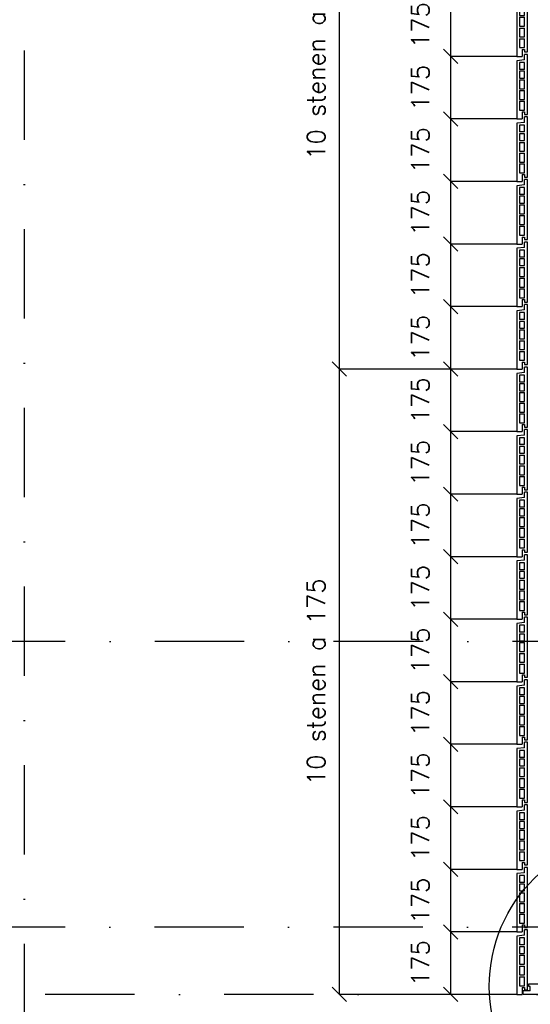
# Model space of a CAD drawing. Extents: x 151406 to 360561, y 44436 to 197234.
# Tile 19 of 57: x 157126 to 158554, y 101780 to 104536. Entities that reach past the tile are written whole.
import ezdxf

# ---------------------------------------------------------------- set-up
doc = ezdxf.new("R2010")
doc.units = 0
doc.header["$LTSCALE"] = 20
doc.header["$MEASUREMENT"] = 0
doc.header["$PDSIZE"] = -1
doc.linetypes.add('DASHDOT', pattern=[25, 12.5, -6.25, 0, -6.25])
doc.linetypes.add('DD1', pattern=[2.66667, 1.66667, -0.5, 0, -0.5])
doc.layers.get('0').update_dxf_attribs({"linetype": 'CONTINUOUS'})
doc.layers.get('DEFPOINTS').update_dxf_attribs({"linetype": 'CONTINUOUS'})
for name, color, linetype in [('_DETAILNUMMERS', 4, 'CONTINUOUS'), ('A--L21D3_BUITENWAND', 3, 'CONTINUOUS'), ('A--M$1A-_F123-', 1, 'CONTINUOUS'), ('STRAMIEN', 8, 'DD1')]:
    doc.layers.add(name, color=color, linetype=linetype)
doc.styles.add('ALFA-0_25', font='ROMANS')
doc.dimstyles.new('STANDARD$0', dxfattribs={"dimscale": 50, "dimtxt": 2.5, "dimasz": 2, "dimexe": 2, "dimexo": 0, "dimgap": 2, "dimtad": 1, "dimdec": 0, "dimzin": 0, "dimdsep": 46, "dimtxsty": 'ALFA-0_25', "dimblk1": 'OBLIQUE', "dimblk2": 'OBLIQUE', "dimsah": 1, "dimcen": -3, "dimdle": 2, "dimclrd": 1, "dimclre": 1, "dimclrt": 2, "dimadec": 0, "dimazin": 0, "dimtfac": 0.666667, "dimtofl": 0, "dimtmove": 2, "dimatfit": 3, "dimldrblk": 'OBLIQUE', "dimfxl": 0, "dimtvp": 0.833333, "dimtolj": 1, "dimtzin": 0, "dimarcsym": 0})

# ---------------------------------------------------------------- blocks, each defined once
blk = doc.blocks.new('_OBLIQUE')
at = {"color": 0, "linetype": 'ByBlock'}
blk.add_line((-0.5, -0.5), (0.5, 0.5), dxfattribs=at)
blk = doc.blocks.new('*D132')
at = {"layer": 'A--M$1A-_F123-', "color": 1, "lineweight": -2}
for p, q in [((158515.8, 102857.9), (158331.3, 102857.9)), ((158331.3, 102682.9), (158331.3, 102857.9)), ((158515.8, 102682.9), (158331.3, 102682.9))]:
    blk.add_line(p, q, dxfattribs=at)
at = {"layer": 'DEFPOINTS', "color": 0}
for p in [(158331.3, 102857.9), (158515.8, 102857.9), (158515.8, 102682.9)]:
    blk.add_point(p, dxfattribs=at)
at = {"layer": 'A--M$1A-_F123-', "color": 1, "lineweight": -2, "xscale": 40, "yscale": 40, "zscale": 40}
for p, rotation in [((158331.3, 102857.9), 90), ((158331.3, 102682.9), 270)]:
    blk.add_blockref('_OBLIQUE', p, dxfattribs=dict(at, rotation=rotation))
at = {"layer": 'A--M$1A-_F123-', "color": 2, "insert": (158246.3, 102770.4), "char_height": 50, "attachment_point": 5, "rotation": 90, "style": 'ALFA-0_25'}
blk.add_mtext('\\A1;175', dxfattribs=at)
blk = doc.blocks.new('*D133')
at = {"layer": 'A--M$1A-_F123-', "color": 1, "lineweight": -2}
for p, q in [((158515.8, 103032.9), (158331.3, 103032.9)), ((158331.3, 102857.9), (158331.3, 103032.9)), ((158515.8, 102857.9), (158331.3, 102857.9))]:
    blk.add_line(p, q, dxfattribs=at)
at = {"layer": 'DEFPOINTS', "color": 0}
for p in [(158331.3, 103032.9), (158515.8, 103032.9), (158515.8, 102857.9)]:
    blk.add_point(p, dxfattribs=at)
at = {"layer": 'A--M$1A-_F123-', "color": 1, "lineweight": -2, "xscale": 40, "yscale": 40, "zscale": 40}
for p, rotation in [((158331.3, 103032.9), 90), ((158331.3, 102857.9), 270)]:
    blk.add_blockref('_OBLIQUE', p, dxfattribs=dict(at, rotation=rotation))
at = {"layer": 'A--M$1A-_F123-', "color": 2, "insert": (158246.3, 102945.4), "char_height": 50, "attachment_point": 5, "rotation": 90, "style": 'ALFA-0_25'}
blk.add_mtext('\\A1;175', dxfattribs=at)
blk = doc.blocks.new('*D134')
at = {"layer": 'A--M$1A-_F123-', "color": 1, "lineweight": -2}
for p, q in [((158515.8, 103207.9), (158331.3, 103207.9)), ((158331.3, 103032.9), (158331.3, 103207.9)), ((158515.8, 103032.9), (158331.3, 103032.9))]:
    blk.add_line(p, q, dxfattribs=at)
at = {"layer": 'DEFPOINTS', "color": 0}
for p in [(158331.3, 103207.9), (158515.8, 103207.9), (158515.8, 103032.9)]:
    blk.add_point(p, dxfattribs=at)
at = {"layer": 'A--M$1A-_F123-', "color": 1, "lineweight": -2, "xscale": 40, "yscale": 40, "zscale": 40}
for p, rotation in [((158331.3, 103207.9), 90), ((158331.3, 103032.9), 270)]:
    blk.add_blockref('_OBLIQUE', p, dxfattribs=dict(at, rotation=rotation))
at = {"layer": 'A--M$1A-_F123-', "color": 2, "insert": (158246.3, 103120.4), "char_height": 50, "attachment_point": 5, "rotation": 90, "style": 'ALFA-0_25'}
blk.add_mtext('\\A1;175', dxfattribs=at)
blk = doc.blocks.new('*D135')
at = {"layer": 'A--M$1A-_F123-', "color": 1, "lineweight": -2}
for p, q in [((158515.8, 103382.9), (158331.3, 103382.9)), ((158331.3, 103207.9), (158331.3, 103382.9)), ((158515.8, 103207.9), (158331.3, 103207.9))]:
    blk.add_line(p, q, dxfattribs=at)
at = {"layer": 'DEFPOINTS', "color": 0}
for p in [(158331.3, 103382.9), (158515.8, 103382.9), (158515.8, 103207.9)]:
    blk.add_point(p, dxfattribs=at)
at = {"layer": 'A--M$1A-_F123-', "color": 1, "lineweight": -2, "xscale": 40, "yscale": 40, "zscale": 40}
for p, rotation in [((158331.3, 103382.9), 90), ((158331.3, 103207.9), 270)]:
    blk.add_blockref('_OBLIQUE', p, dxfattribs=dict(at, rotation=rotation))
at = {"layer": 'A--M$1A-_F123-', "color": 2, "insert": (158246.3, 103295.4), "char_height": 50, "attachment_point": 5, "rotation": 90, "style": 'ALFA-0_25'}
blk.add_mtext('\\A1;175', dxfattribs=at)
blk = doc.blocks.new('*D136')
at = {"layer": 'A--M$1A-_F123-', "color": 1, "lineweight": -2}
for p, q in [((158515.8, 103382.9), (158331.3, 103382.9)), ((158331.3, 103207.9), (158331.3, 103382.9)), ((158515.8, 103207.9), (158331.3, 103207.9))]:
    blk.add_line(p, q, dxfattribs=at)
at = {"layer": 'DEFPOINTS', "color": 0}
for p in [(158331.3, 103382.9), (158515.8, 103382.9), (158515.8, 103207.9)]:
    blk.add_point(p, dxfattribs=at)
at = {"layer": 'A--M$1A-_F123-', "color": 1, "lineweight": -2, "xscale": 40, "yscale": 40, "zscale": 40}
for p, rotation in [((158331.3, 103382.9), 90), ((158331.3, 103207.9), 270)]:
    blk.add_blockref('_OBLIQUE', p, dxfattribs=dict(at, rotation=rotation))
at = {"layer": 'A--M$1A-_F123-', "color": 2, "insert": (158246.3, 103295.4), "char_height": 50, "attachment_point": 5, "rotation": 90, "style": 'ALFA-0_25'}
blk.add_mtext('\\A1;175', dxfattribs=at)
blk = doc.blocks.new('*D137')
at = {"layer": 'A--M$1A-_F123-', "color": 1, "lineweight": -2}
for p, q in [((158515.8, 103557.9), (158331.3, 103557.9)), ((158331.3, 103382.9), (158331.3, 103557.9)), ((158515.8, 103382.9), (158331.3, 103382.9))]:
    blk.add_line(p, q, dxfattribs=at)
at = {"layer": 'DEFPOINTS', "color": 0}
for p in [(158331.3, 103557.9), (158515.8, 103557.9), (158515.8, 103382.9)]:
    blk.add_point(p, dxfattribs=at)
at = {"layer": 'A--M$1A-_F123-', "color": 1, "lineweight": -2, "xscale": 40, "yscale": 40, "zscale": 40}
for p, rotation in [((158331.3, 103557.9), 90), ((158331.3, 103382.9), 270)]:
    blk.add_blockref('_OBLIQUE', p, dxfattribs=dict(at, rotation=rotation))
at = {"layer": 'A--M$1A-_F123-', "color": 2, "insert": (158246.3, 103470.4), "char_height": 50, "attachment_point": 5, "rotation": 90, "style": 'ALFA-0_25'}
blk.add_mtext('\\A1;175', dxfattribs=at)
blk = doc.blocks.new('*D138')
at = {"layer": 'A--M$1A-_F123-', "color": 1, "lineweight": -2}
for p, q in [((158515.8, 103907.9), (158331.3, 103907.9)), ((158331.3, 103732.9), (158331.3, 103907.9)), ((158515.8, 103732.9), (158331.3, 103732.9))]:
    blk.add_line(p, q, dxfattribs=at)
at = {"layer": 'DEFPOINTS', "color": 0}
for p in [(158331.3, 103907.9), (158515.8, 103907.9), (158515.8, 103732.9)]:
    blk.add_point(p, dxfattribs=at)
at = {"layer": 'A--M$1A-_F123-', "color": 1, "lineweight": -2, "xscale": 40, "yscale": 40, "zscale": 40}
for p, rotation in [((158331.3, 103907.9), 90), ((158331.3, 103732.9), 270)]:
    blk.add_blockref('_OBLIQUE', p, dxfattribs=dict(at, rotation=rotation))
at = {"layer": 'A--M$1A-_F123-', "color": 2, "insert": (158246.3, 103820.4), "char_height": 50, "attachment_point": 5, "rotation": 90, "style": 'ALFA-0_25'}
blk.add_mtext('\\A1;175', dxfattribs=at)
blk = doc.blocks.new('*D139')
at = {"layer": 'A--M$1A-_F123-', "color": 1, "lineweight": -2}
for p, q in [((158515.8, 104082.9), (158331.3, 104082.9)), ((158331.3, 103907.9), (158331.3, 104082.9)), ((158515.8, 103907.9), (158331.3, 103907.9))]:
    blk.add_line(p, q, dxfattribs=at)
at = {"layer": 'DEFPOINTS', "color": 0}
for p in [(158331.3, 104082.9), (158515.8, 104082.9), (158515.8, 103907.9)]:
    blk.add_point(p, dxfattribs=at)
at = {"layer": 'A--M$1A-_F123-', "color": 1, "lineweight": -2, "xscale": 40, "yscale": 40, "zscale": 40}
for p, rotation in [((158331.3, 104082.9), 90), ((158331.3, 103907.9), 270)]:
    blk.add_blockref('_OBLIQUE', p, dxfattribs=dict(at, rotation=rotation))
at = {"layer": 'A--M$1A-_F123-', "color": 2, "insert": (158246.3, 103995.4), "char_height": 50, "attachment_point": 5, "rotation": 90, "style": 'ALFA-0_25'}
blk.add_mtext('\\A1;175', dxfattribs=at)
blk = doc.blocks.new('*D140')
at = {"layer": 'A--M$1A-_F123-', "color": 1, "lineweight": -2}
for p, q in [((158515.8, 104257.9), (158331.3, 104257.9)), ((158331.3, 104082.9), (158331.3, 104257.9)), ((158515.8, 104082.9), (158331.3, 104082.9))]:
    blk.add_line(p, q, dxfattribs=at)
at = {"layer": 'DEFPOINTS', "color": 0}
for p in [(158331.3, 104257.9), (158515.8, 104257.9), (158515.8, 104082.9)]:
    blk.add_point(p, dxfattribs=at)
at = {"layer": 'A--M$1A-_F123-', "color": 1, "lineweight": -2, "xscale": 40, "yscale": 40, "zscale": 40}
for p, rotation in [((158331.3, 104257.9), 90), ((158331.3, 104082.9), 270)]:
    blk.add_blockref('_OBLIQUE', p, dxfattribs=dict(at, rotation=rotation))
at = {"layer": 'A--M$1A-_F123-', "color": 2, "insert": (158246.3, 104170.4), "char_height": 50, "attachment_point": 5, "rotation": 90, "style": 'ALFA-0_25'}
blk.add_mtext('\\A1;175', dxfattribs=at)
blk = doc.blocks.new('*D141')
at = {"layer": 'A--M$1A-_F123-', "color": 1, "lineweight": -2}
for p, q in [((158515.8, 104432.9), (158331.3, 104432.9)), ((158331.3, 104257.9), (158331.3, 104432.9)), ((158515.8, 104257.9), (158331.3, 104257.9))]:
    blk.add_line(p, q, dxfattribs=at)
at = {"layer": 'DEFPOINTS', "color": 0}
for p in [(158331.3, 104432.9), (158515.8, 104432.9), (158515.8, 104257.9)]:
    blk.add_point(p, dxfattribs=at)
at = {"layer": 'A--M$1A-_F123-', "color": 1, "lineweight": -2, "xscale": 40, "yscale": 40, "zscale": 40}
for p, rotation in [((158331.3, 104432.9), 90), ((158331.3, 104257.9), 270)]:
    blk.add_blockref('_OBLIQUE', p, dxfattribs=dict(at, rotation=rotation))
at = {"layer": 'A--M$1A-_F123-', "color": 2, "insert": (158246.3, 104345.4), "char_height": 50, "attachment_point": 5, "rotation": 90, "style": 'ALFA-0_25'}
blk.add_mtext('\\A1;175', dxfattribs=at)
blk = doc.blocks.new('*D142')
at = {"layer": 'A--M$1A-_F123-', "color": 1, "lineweight": -2}
for p, q in [((158515.8, 104607.9), (158331.3, 104607.9)), ((158331.3, 104432.9), (158331.3, 104607.9)), ((158515.8, 104432.9), (158331.3, 104432.9))]:
    blk.add_line(p, q, dxfattribs=at)
at = {"layer": 'DEFPOINTS', "color": 0}
for p in [(158331.3, 104607.9), (158515.8, 104607.9), (158515.8, 104432.9)]:
    blk.add_point(p, dxfattribs=at)
at = {"layer": 'A--M$1A-_F123-', "color": 1, "lineweight": -2, "xscale": 40, "yscale": 40, "zscale": 40}
for p, rotation in [((158331.3, 104607.9), 90), ((158331.3, 104432.9), 270)]:
    blk.add_blockref('_OBLIQUE', p, dxfattribs=dict(at, rotation=rotation))
at = {"layer": 'A--M$1A-_F123-', "color": 2, "insert": (158246.3, 104520.4), "char_height": 50, "attachment_point": 5, "rotation": 90, "style": 'ALFA-0_25'}
blk.add_mtext('\\A1;175', dxfattribs=at)
blk = doc.blocks.new('*D155')
at = {"layer": 'A--M$1A-_F123-', "color": 1, "lineweight": -2}
for p, q in [((158515.8, 103732.9), (158331.3, 103732.9)), ((158331.3, 103557.9), (158331.3, 103732.9)), ((158515.8, 103557.9), (158331.3, 103557.9))]:
    blk.add_line(p, q, dxfattribs=at)
at = {"layer": 'DEFPOINTS', "color": 0}
for p in [(158331.3, 103732.9), (158515.8, 103732.9), (158515.8, 103557.9)]:
    blk.add_point(p, dxfattribs=at)
at = {"layer": 'A--M$1A-_F123-', "color": 1, "lineweight": -2, "xscale": 40, "yscale": 40, "zscale": 40}
for p, rotation in [((158331.3, 103732.9), 90), ((158331.3, 103557.9), 270)]:
    blk.add_blockref('_OBLIQUE', p, dxfattribs=dict(at, rotation=rotation))
at = {"layer": 'A--M$1A-_F123-', "color": 2, "insert": (158246.3, 103645.4), "char_height": 50, "attachment_point": 5, "rotation": 90, "style": 'ALFA-0_25'}
blk.add_mtext('\\A1;175', dxfattribs=at)
blk = doc.blocks.new('*D156')
at = {"layer": 'A--M$1A-_F123-', "color": 1, "lineweight": -2}
for p, q in [((158441, 103557.9), (158020.2, 103557.9)), ((158020.2, 101807.9), (158020.2, 103557.9)), ((158441, 101807.9), (158020.2, 101807.9))]:
    blk.add_line(p, q, dxfattribs=at)
at = {"layer": 'DEFPOINTS', "color": 0}
for p in [(158020.2, 103557.9), (158441, 103557.9), (158441, 101807.9)]:
    blk.add_point(p, dxfattribs=at)
at = {"layer": 'A--M$1A-_F123-', "color": 1, "lineweight": -2, "xscale": 40, "yscale": 40, "zscale": 40}
for p, rotation in [((158020.2, 103557.9), 90), ((158020.2, 101807.9), 270)]:
    blk.add_blockref('_OBLIQUE', p, dxfattribs=dict(at, rotation=rotation))
at = {"layer": 'A--M$1A-_F123-', "color": 2, "insert": (157955.2, 102682.9), "char_height": 50, "attachment_point": 5, "rotation": 90, "style": 'ALFA-0_25'}
blk.add_mtext('\\A1;10 stenen a 175', dxfattribs=at)
blk = doc.blocks.new('*D157')
at = {"layer": 'A--M$1A-_F123-', "color": 1, "lineweight": -2}
for p, q in [((158441, 105307.9), (158020.2, 105307.9)), ((158020.2, 103557.9), (158020.2, 105307.9)), ((158441, 103557.9), (158020.2, 103557.9))]:
    blk.add_line(p, q, dxfattribs=at)
at = {"layer": 'DEFPOINTS', "color": 0}
for p in [(158020.2, 105307.9), (158441, 105307.9), (158441, 103557.9)]:
    blk.add_point(p, dxfattribs=at)
at = {"layer": 'A--M$1A-_F123-', "color": 1, "lineweight": -2, "xscale": 40, "yscale": 40, "zscale": 40}
for p, rotation in [((158020.2, 105307.9), 90), ((158020.2, 103557.9), 270)]:
    blk.add_blockref('_OBLIQUE', p, dxfattribs=dict(at, rotation=rotation))
at = {"layer": 'A--M$1A-_F123-', "color": 2, "insert": (157955.2, 104432.9), "char_height": 50, "attachment_point": 5, "rotation": 90, "style": 'ALFA-0_25'}
blk.add_mtext('\\A1;10 stenen a 175', dxfattribs=at)
blk = doc.blocks.new('*D173')
at = {"layer": 'A--M$1A-_F123-', "color": 1, "lineweight": -2}
for p, q in [((158515.8, 102682.9), (158331.3, 102682.9)), ((158331.3, 102507.9), (158331.3, 102682.9)), ((158515.8, 102507.9), (158331.3, 102507.9))]:
    blk.add_line(p, q, dxfattribs=at)
at = {"layer": 'DEFPOINTS', "color": 0}
for p in [(158331.3, 102682.9), (158515.8, 102682.9), (158515.8, 102507.9)]:
    blk.add_point(p, dxfattribs=at)
at = {"layer": 'A--M$1A-_F123-', "color": 1, "lineweight": -2, "xscale": 40, "yscale": 40, "zscale": 40}
for p, rotation in [((158331.3, 102682.9), 90), ((158331.3, 102507.9), 270)]:
    blk.add_blockref('_OBLIQUE', p, dxfattribs=dict(at, rotation=rotation))
at = {"layer": 'A--M$1A-_F123-', "color": 2, "insert": (158246.3, 102595.4), "char_height": 50, "attachment_point": 5, "rotation": 90, "style": 'ALFA-0_25'}
blk.add_mtext('\\A1;175', dxfattribs=at)
blk = doc.blocks.new('*D174')
at = {"layer": 'A--M$1A-_F123-', "color": 1, "lineweight": -2}
for p, q in [((158515.8, 102857.9), (158331.3, 102857.9)), ((158331.3, 102682.9), (158331.3, 102857.9)), ((158515.8, 102682.9), (158331.3, 102682.9))]:
    blk.add_line(p, q, dxfattribs=at)
at = {"layer": 'DEFPOINTS', "color": 0}
for p in [(158331.3, 102857.9), (158515.8, 102857.9), (158515.8, 102682.9)]:
    blk.add_point(p, dxfattribs=at)
at = {"layer": 'A--M$1A-_F123-', "color": 1, "lineweight": -2, "xscale": 40, "yscale": 40, "zscale": 40}
for p, rotation in [((158331.3, 102857.9), 90), ((158331.3, 102682.9), 270)]:
    blk.add_blockref('_OBLIQUE', p, dxfattribs=dict(at, rotation=rotation))
at = {"layer": 'A--M$1A-_F123-', "color": 2, "insert": (158246.3, 102770.4), "char_height": 50, "attachment_point": 5, "rotation": 90, "style": 'ALFA-0_25'}
blk.add_mtext('\\A1;175', dxfattribs=at)
blk = doc.blocks.new('*D175')
at = {"layer": 'A--M$1A-_F123-', "color": 1, "lineweight": -2}
for p, q in [((158515.8, 101982.9), (158331.3, 101982.9)), ((158331.3, 101807.9), (158331.3, 101982.9)), ((158515.8, 101807.9), (158331.3, 101807.9))]:
    blk.add_line(p, q, dxfattribs=at)
at = {"layer": 'DEFPOINTS', "color": 0}
for p in [(158331.3, 101982.9), (158515.8, 101982.9), (158515.8, 101807.9)]:
    blk.add_point(p, dxfattribs=at)
at = {"layer": 'A--M$1A-_F123-', "color": 1, "lineweight": -2, "xscale": 40, "yscale": 40, "zscale": 40}
for p, rotation in [((158331.3, 101982.9), 90), ((158331.3, 101807.9), 270)]:
    blk.add_blockref('_OBLIQUE', p, dxfattribs=dict(at, rotation=rotation))
at = {"layer": 'A--M$1A-_F123-', "color": 2, "insert": (158246.3, 101895.4), "char_height": 50, "attachment_point": 5, "rotation": 90, "style": 'ALFA-0_25'}
blk.add_mtext('\\A1;175', dxfattribs=at)
blk = doc.blocks.new('*D176')
at = {"layer": 'A--M$1A-_F123-', "color": 1, "lineweight": -2}
for p, q in [((158515.8, 102332.9), (158331.3, 102332.9)), ((158331.3, 102157.9), (158331.3, 102332.9)), ((158515.8, 102157.9), (158331.3, 102157.9))]:
    blk.add_line(p, q, dxfattribs=at)
at = {"layer": 'DEFPOINTS', "color": 0}
for p in [(158331.3, 102332.9), (158515.8, 102332.9), (158515.8, 102157.9)]:
    blk.add_point(p, dxfattribs=at)
at = {"layer": 'A--M$1A-_F123-', "color": 1, "lineweight": -2, "xscale": 40, "yscale": 40, "zscale": 40}
for p, rotation in [((158331.3, 102332.9), 90), ((158331.3, 102157.9), 270)]:
    blk.add_blockref('_OBLIQUE', p, dxfattribs=dict(at, rotation=rotation))
at = {"layer": 'A--M$1A-_F123-', "color": 2, "insert": (158246.3, 102245.4), "char_height": 50, "attachment_point": 5, "rotation": 90, "style": 'ALFA-0_25'}
blk.add_mtext('\\A1;175', dxfattribs=at)
blk = doc.blocks.new('*D177')
at = {"layer": 'A--M$1A-_F123-', "color": 1, "lineweight": -2}
for p, q in [((158515.8, 102157.9), (158331.3, 102157.9)), ((158331.3, 101982.9), (158331.3, 102157.9)), ((158515.8, 101982.9), (158331.3, 101982.9))]:
    blk.add_line(p, q, dxfattribs=at)
at = {"layer": 'DEFPOINTS', "color": 0}
for p in [(158331.3, 102157.9), (158515.8, 102157.9), (158515.8, 101982.9)]:
    blk.add_point(p, dxfattribs=at)
at = {"layer": 'A--M$1A-_F123-', "color": 1, "lineweight": -2, "xscale": 40, "yscale": 40, "zscale": 40}
for p, rotation in [((158331.3, 102157.9), 90), ((158331.3, 101982.9), 270)]:
    blk.add_blockref('_OBLIQUE', p, dxfattribs=dict(at, rotation=rotation))
at = {"layer": 'A--M$1A-_F123-', "color": 2, "insert": (158246.3, 102070.4), "char_height": 50, "attachment_point": 5, "rotation": 90, "style": 'ALFA-0_25'}
blk.add_mtext('\\A1;175', dxfattribs=at)
blk = doc.blocks.new('*D178')
at = {"layer": 'A--M$1A-_F123-', "color": 1, "lineweight": -2}
for p, q in [((158515.8, 102507.9), (158331.3, 102507.9)), ((158331.3, 102332.9), (158331.3, 102507.9)), ((158515.8, 102332.9), (158331.3, 102332.9))]:
    blk.add_line(p, q, dxfattribs=at)
at = {"layer": 'DEFPOINTS', "color": 0}
for p in [(158331.3, 102507.9), (158515.8, 102507.9), (158515.8, 102332.9)]:
    blk.add_point(p, dxfattribs=at)
at = {"layer": 'A--M$1A-_F123-', "color": 1, "lineweight": -2, "xscale": 40, "yscale": 40, "zscale": 40}
for p, rotation in [((158331.3, 102507.9), 90), ((158331.3, 102332.9), 270)]:
    blk.add_blockref('_OBLIQUE', p, dxfattribs=dict(at, rotation=rotation))
at = {"layer": 'A--M$1A-_F123-', "color": 2, "insert": (158246.3, 102420.4), "char_height": 50, "attachment_point": 5, "rotation": 90, "style": 'ALFA-0_25'}
blk.add_mtext('\\A1;175', dxfattribs=at)
blk = doc.blocks.new('ARGETON175')
at = {"layer": 'A--L21D3_BUITENWAND'}
for p, q in [((0, 168), (-8, 168)), ((-8, 153), (-8, 168)), ((0, 0), (0, 168)), ((-8, 153), (-30, 150.5)), ((-30, 150.5), (-30, -12.5)), ((-22, 145.5), (-22, 126)), ((-8, 145.5), (-22, 145.5)), ((-8, 126), (-8, 145.5)), ((-8, 126), (-22, 126)), ((-8, 121), (-22, 121)), ((-22, 121), (-22, 102)), ((-8, 102), (-8, 121)), ((-22, 102), (-8, 102)), ((-22, 97), (-22, 72)), ((-22, 97), (-8, 97)), ((-8, 72), (-8, 97)), ((-22, 72), (-8, 72)), ((-22, 67), (-22, 42)), ((-22, 67), (-8, 67)), ((-8, 42), (-8, 67)), ((-22, 42), (-8, 42)), ((-22, 37), (-22, 12)), ((-22, 37), (-8, 37)), ((-8, 12), (-8, 37)), ((-22, 12), (-8, 12)), ((-15, 7), (-15, -12.5)), ((-15, 7), (-8, 7)), ((-8, 7), (-8, 0)), ((-8, 0), (0, 0)), ((-30, -12.5), (-15, -12.5))]:
    blk.add_line(p, q, dxfattribs=at)

msp = doc.modelspace()

# ---------------------------------------------------------------- linework, layer by layer
at = {"layer": '_DETAILNUMMERS'}
msp.add_circle((158866.409, 101830.52), 427.262, dxfattribs=at)
at = {"layer": 'A--L21D3_BUITENWAND'}
for p, q in [((158534.032, 101807.898), (158534.032, 101817.898)), ((158553.532, 101817.898), (158534.032, 101817.898)), ((158549.532, 101837.898), (158729.265, 101837.898)), ((158549.532, 101829.898), (158549.532, 101837.898)), ((158553.532, 101829.898), (158549.532, 101829.898)), ((158553.532, 101817.898), (158553.532, 101829.898)), ((158729.265, 101807.898), (158534.032, 101807.898))]:
    msp.add_line(p, q, dxfattribs=at)
at = {"layer": 'STRAMIEN', "linetype": 'DASHDOT'}
for p, q in [((157139.265, 109950.716), (157139.265, 90604.885)), ((185759.493, 102795.898), (151764.265, 102795.898)), ((185758.708, 101995.898), (151764.265, 101995.898)), ((160948.298, 101807.898), (151764.265, 101807.898))]:
    msp.add_line(p, q, dxfattribs=at)

# ---------------------------------------------------------------- block references
for p in [(158545.81, 104445.398), (158545.81, 104270.398), (158545.81, 104095.398), (158545.81, 103920.398), (158545.81, 103745.398), (158545.81, 103570.398), (158545.81, 103395.398), (158545.81, 103220.398), (158545.81, 103045.398), (158545.81, 102870.398), (158545.81, 102695.398), (158545.81, 102520.398), (158545.81, 102345.398), (158545.81, 102170.398), (158545.81, 101995.398), (158545.81, 101820.398)]:
    msp.add_blockref('ARGETON175', p)

# ---------------------------------------------------------------- dimensions: what is measured, and where the dimension line sits
at = {"layer": 'A--M$1A-_F123-'}
for base, p1, p2, picture, middle in [((158020.161, 105307.898), (158440.989, 103557.898), (158440.989, 105307.898), '*D157', (157955.161, 104432.898)), ((158020.161, 103557.898), (158440.989, 101807.898), (158440.989, 103557.898), '*D156', (157955.161, 102682.898))]:
    dim = msp.add_linear_dim(base=base, p1=p1, p2=p2, angle=270, text='10 stenen a 175', dimstyle='STANDARD$0', override={"dimscale": 20, "dimexe": 0, "dimexo": 0, "dimcen": 0, "dimdle": 0, "dimclrt": 2, "dimtfac": 0.75, "dimtvp": 1.5}, dxfattribs=at)
    dim.commit()
    dim.dimension.update_dxf_attribs({"geometry": picture, "text_midpoint": middle})
for base, p1, p2, picture, middle in [((158331.259, 104607.898), (158515.81, 104432.898), (158515.81, 104607.898), '*D142', (158246.259, 104520.398)), ((158331.259, 104432.898), (158515.81, 104257.898), (158515.81, 104432.898), '*D141', (158246.259, 104345.398)), ((158331.259, 104257.898), (158515.81, 104082.898), (158515.81, 104257.898), '*D140', (158246.259, 104170.398)), ((158331.259, 104082.898), (158515.81, 103907.898), (158515.81, 104082.898), '*D139', (158246.259, 103995.398)), ((158331.259, 103907.898), (158515.81, 103732.898), (158515.81, 103907.898), '*D138', (158246.259, 103820.398)), ((158331.259, 103732.898), (158515.81, 103557.898), (158515.81, 103732.898), '*D155', (158246.259, 103645.398)), ((158331.259, 103557.898), (158515.81, 103382.898), (158515.81, 103557.898), '*D137', (158246.259, 103470.398)), ((158331.259, 103382.898), (158515.81, 103207.898), (158515.81, 103382.898), '*D135', (158246.259, 103295.398)), ((158331.259, 103382.898), (158515.81, 103207.898), (158515.81, 103382.898), '*D136', (158246.259, 103295.398)), ((158331.259, 103207.898), (158515.81, 103032.898), (158515.81, 103207.898), '*D134', (158246.259, 103120.398)), ((158331.259, 103032.898), (158515.81, 102857.898), (158515.81, 103032.898), '*D133', (158246.259, 102945.398)), ((158331.259, 102857.898), (158515.81, 102682.898), (158515.81, 102857.898), '*D132', (158246.259, 102770.398)), ((158331.259, 102857.898), (158515.81, 102682.898), (158515.81, 102857.898), '*D174', (158246.259, 102770.398)), ((158331.259, 102682.898), (158515.81, 102507.898), (158515.81, 102682.898), '*D173', (158246.259, 102595.398)), ((158331.259, 102507.898), (158515.81, 102332.898), (158515.81, 102507.898), '*D178', (158246.259, 102420.398)), ((158331.259, 102332.898), (158515.81, 102157.898), (158515.81, 102332.898), '*D176', (158246.259, 102245.398)), ((158331.259, 102157.898), (158515.81, 101982.898), (158515.81, 102157.898), '*D177', (158246.259, 102070.398)), ((158331.259, 101982.898), (158515.81, 101807.898), (158515.81, 101982.898), '*D175', (158246.259, 101895.398))]:
    dim = msp.add_linear_dim(base=base, p1=p1, p2=p2, angle=270, dimstyle='STANDARD$0', override={"dimscale": 20, "dimexe": 0, "dimexo": 0, "dimcen": 0, "dimdle": 0, "dimclrt": 2, "dimtfac": 0.75, "dimtvp": 1.5}, dxfattribs=at)
    dim.commit()
    dim.dimension.update_dxf_attribs({"geometry": picture, "text_midpoint": middle})

doc.saveas('drawing.dxf')
